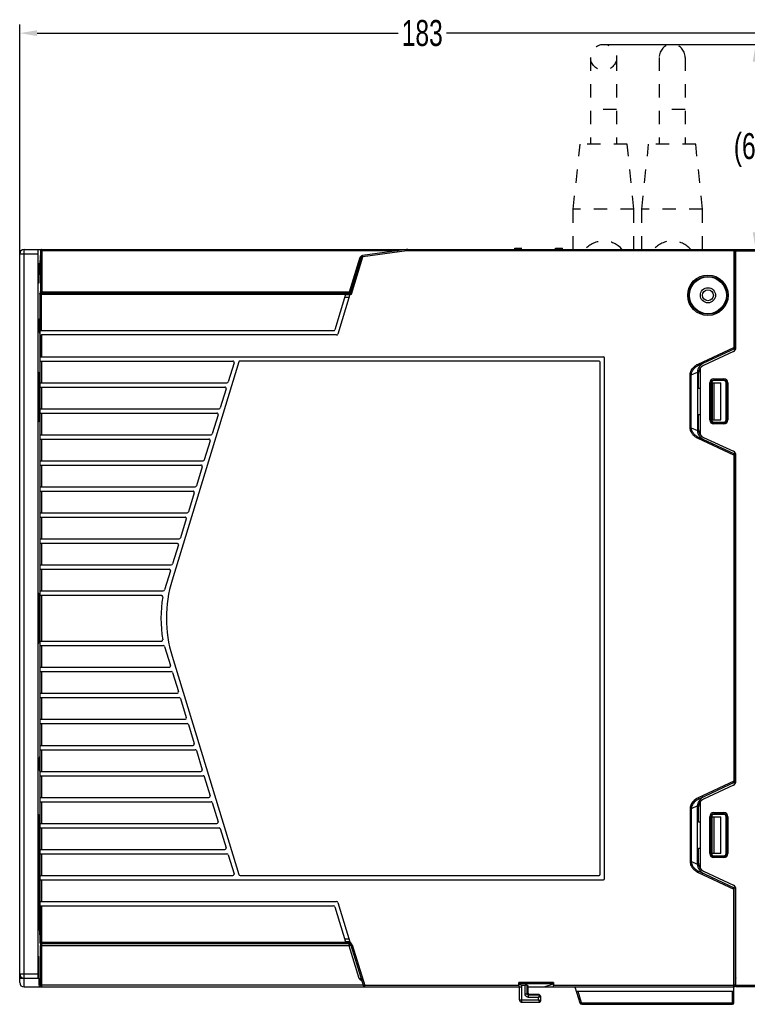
# Model space of a CAD drawing. Header units: millimetres. Extents: x -245 to 2192, y -983 to -162.
# Tile 40 of 48: x 1520 to 1687, y -555 to -328. Entities that reach past the tile are written whole.
import ezdxf

# ---------------------------------------------------------------- set-up
doc = ezdxf.new("R2010")
doc.units = ezdxf.units.MM
doc.header["$LTSCALE"] = 30.734
doc.header["$PDMODE"] = 3
doc.header["$PDSIZE"] = 2
doc.linetypes.add('DASHED', pattern=[0.2, 0.1, -0.1])
doc.layers.get('0').update_dxf_attribs({"linetype": 'CONTINUOUS'})
doc.layers.get('Defpoints').update_dxf_attribs({"linetype": 'CONTINUOUS'})
for name, color, linetype in [('00_COMPONENTS', 7, 'CONTINUOUS'), ('02___PRT_ALL_AXES', 7, 'CONTINUOUS'), ('10_ALL_CHAMFER', 7, 'CONTINUOUS'), ('20_ALL_FEATURES', 7, 'CONTINUOUS'), ('ECAD_05024005', 7, 'CONTINUOUS'), ('ECAD_05024007', 7, 'CONTINUOUS'), ('ECAD_06030094', 7, 'CONTINUOUS')]:
    doc.layers.add(name, color=color, linetype=linetype)
doc.styles.get("Standard").update_dxf_attribs({"font": 'txt', "width": 0.707})
doc.dimstyles.get("Standard").update_dxf_attribs({"dimtxt": 3.5, "dimasz": 4, "dimexe": 2, "dimexo": 0, "dimtad": 1, "dimdsep": 46, "dimtxsty": 'Standard', "dimcen": 0.09, "dimclrt": 5, "dimadec": 0, "dimazin": 0, "dimtol": 1, "dimtp": 0.01, "dimtm": 0.01, "dimtfac": 1, "dimtofl": 0, "dimtmove": 0, "dimatfit": 3, "dimfxl": 0, "dimtolj": 1, "dimarcsym": 0})

# ---------------------------------------------------------------- blocks, each defined once
blk = doc.blocks.new('*D26')
at = {"color": 0, "lineweight": -2}
for p, q in [((1519.6, -382.35), (1519.6, -329.47)), ((1702.6, -381.65), (1702.6, -329.47)), ((1523.6, -331.47), (1606.82, -331.47)), ((1698.6, -331.47), (1617.97, -331.47))]:
    blk.add_line(p, q, dxfattribs=at)
at = {"color": 0}
for points in [[(1523.6, -330.8), (1523.6, -332.14), (1519.6, -331.47)], [(1698.6, -330.8), (1698.6, -332.14), (1702.6, -331.47)]]:
    blk.add_solid(points, dxfattribs=at)
at = {"layer": 'Defpoints', "color": 0}
for p in [(1702.6, -331.47), (1519.6, -382.35), (1702.6, -381.65)]:
    blk.add_point(p, dxfattribs=at)
at = {"color": 0, "insert": (1612.39, -331.47), "char_height": 3.5, "attachment_point": 5}
blk.add_mtext('\\A1;{\\H1.7143x;183}', dxfattribs=at)
blk = doc.blocks.new('*D28')
at = {"color": 0, "lineweight": -2}
for p, q in [((1654.2, -334.05), (1691.25, -334.05)), ((1689.25, -338.05), (1689.25, -354.79)), ((1689.25, -377.35), (1689.25, -362.04)), ((1647.2, -381.35), (1691.25, -381.35))]:
    blk.add_line(p, q, dxfattribs=at)
at = {"color": 0}
for points in [[(1688.58, -338.05), (1689.92, -338.05), (1689.25, -334.05)], [(1688.58, -377.35), (1689.92, -377.35), (1689.25, -381.35)]]:
    blk.add_solid(points, dxfattribs=at)
at = {"layer": 'Defpoints', "color": 0}
for p in [(1654.2, -334.05), (1647.2, -381.35), (1689.25, -381.35)]:
    blk.add_point(p, dxfattribs=at)
at = {"color": 0, "insert": (1689.25, -358.41), "char_height": 3.5, "attachment_point": 5}
blk.add_mtext('\\A1;{\\H1.7143x;(60)}', dxfattribs=at)

msp = doc.modelspace()

# ---------------------------------------------------------------- linework, layer by layer
at = {"color": 7, "linetype": 'DASHED'}
for p, q in [((1633.75, -381.35), (1633.75, -381.05)), ((1633.75, -381.05), (1635.35, -381.05)), ((1634.15, -381.35), (1634.15, -381.05)), ((1635.3, -381.35), (1635.3, -381.05)), ((1643.1, -381.05), (1644.7, -381.05)), ((1643.14, -381.35), (1643.14, -381.05)), ((1644.05, -381.35), (1644.05, -381.05)), ((1644.55, -381.35), (1644.55, -381.05)), ((1644.7, -381.35), (1644.7, -381.05))]:
    msp.add_line(p, q, dxfattribs=at)
at = {"linetype": 'Continuous'}
for p, q in [((1684.7, -403.94), (1684.7, -381.35)), ((1684.7, -381.35), (1702.3, -381.35)), ((1684.7, -381.65), (1702.6, -381.65)), ((1684.7, -398.28), (1684.6, -398.28)), ((1684.7, -399.28), (1684.6, -399.28)), ((1684.12, -404.85), (1677.26, -408.05)), ((1676.1, -413.35), (1676.1, -409.86)), ((1676.5, -424.05), (1676.5, -408.66)), ((1678.66, -420.6), (1678.66, -412.1)), ((1678.66, -412.1), (1679.07, -412.1)), ((1678.96, -420.6), (1678.96, -412.1)), ((1679.07, -412.1), (1679.07, -420.6)), ((1679.6, -411.16), (1679.6, -411.58)), ((1679.6, -411.16), (1681.9, -411.16)), ((1679.6, -411.46), (1681.9, -411.46)), ((1681.9, -411.58), (1679.6, -411.58)), ((1681.9, -411.16), (1681.9, -411.58)), ((1682.43, -420.6), (1682.43, -412.1)), ((1682.84, -412.1), (1682.43, -412.1)), ((1682.54, -412.1), (1682.54, -420.6)), ((1682.84, -412.1), (1682.84, -420.6)), ((1676.5, -413.35), (1676.1, -413.35)), ((1676.1, -422.85), (1676.1, -419.35)), ((1676.1, -419.35), (1676.5, -419.35)), ((1678.66, -420.6), (1679.07, -420.6)), ((1679.6, -421.54), (1679.6, -421.13)), ((1679.6, -421.13), (1681.9, -421.13)), ((1681.9, -421.24), (1679.6, -421.24)), ((1681.9, -421.54), (1679.6, -421.54)), ((1681.9, -421.54), (1681.9, -421.13)), ((1682.84, -420.6), (1682.43, -420.6)), ((1677.26, -424.66), (1684.12, -427.86)), ((1684.7, -503.94), (1684.7, -428.77)), ((1684.7, -432.13), (1684.6, -432.13)), ((1684.7, -433.13), (1684.6, -433.13)), ((1684.7, -434.33), (1684.6, -434.33)), ((1684.7, -435.33), (1684.6, -435.33)), ((1684.7, -497.77), (1684.6, -497.77)), ((1684.7, -498.77), (1684.6, -498.77)), ((1684.7, -499.97), (1684.6, -499.97)), ((1684.7, -500.97), (1684.6, -500.97)), ((1684.12, -504.85), (1677.26, -508.05)), ((1676.1, -513.35), (1676.1, -509.86)), ((1676.5, -524.05), (1676.5, -508.66)), ((1678.66, -512.1), (1679.07, -512.1)), ((1678.66, -520.6), (1678.66, -512.1)), ((1678.96, -520.6), (1678.96, -512.1)), ((1679.07, -512.1), (1679.07, -520.6)), ((1679.6, -511.16), (1681.9, -511.16)), ((1679.6, -511.16), (1679.6, -511.58)), ((1679.6, -511.46), (1681.9, -511.46)), ((1681.9, -511.58), (1679.6, -511.58)), ((1681.9, -511.16), (1681.9, -511.58)), ((1682.84, -512.1), (1682.43, -512.1)), ((1682.43, -520.6), (1682.43, -512.1)), ((1682.54, -512.1), (1682.54, -520.6)), ((1682.84, -512.1), (1682.84, -520.6)), ((1676.5, -513.35), (1676.1, -513.35)), ((1676.1, -519.35), (1676.5, -519.35)), ((1676.1, -522.85), (1676.1, -519.35)), ((1678.66, -520.6), (1679.07, -520.6)), ((1679.6, -521.13), (1681.9, -521.13)), ((1679.6, -521.54), (1679.6, -521.13)), ((1681.9, -521.24), (1679.6, -521.24)), ((1681.9, -521.54), (1679.6, -521.54)), ((1681.9, -521.54), (1681.9, -521.13)), ((1682.84, -520.6), (1682.43, -520.6)), ((1677.26, -524.66), (1684.12, -527.86)), ((1684.7, -551.35), (1684.7, -528.77)), ((1684.7, -535.33), (1684.6, -535.33)), ((1684.7, -536.33), (1684.6, -536.33)), ((1691.2, -551.05), (1684.7, -551.05)), ((1691.2, -551.35), (1684.7, -551.35))]:
    msp.add_line(p, q, dxfattribs=at)
for centre, radius, start, end in [((1683.7, -403.94), 1, 295, 0), ((1678.1, -409.86), 2, 115, 180), ((1679.6, -412.1), 0.94, 90, 180), ((1679.6, -412.1), 0.64, 90, 180), ((1681.9, -412.1), 0.94, 0, 90), ((1681.9, -412.1), 0.64, 0, 90), ((1679.6, -420.6), 0.94, 180, 270), ((1679.6, -420.6), 0.64, 180, 270), ((1681.9, -420.6), 0.94, 270, 0), ((1681.9, -420.6), 0.64, 270, 0), ((1678.1, -422.85), 2, 180, 245), ((1683.7, -428.77), 1, 0, 65), ((1683.7, -503.94), 1, 295, 0), ((1678.1, -509.86), 2, 115, 180), ((1679.6, -512.1), 0.94, 90, 180), ((1679.6, -512.1), 0.64, 90, 180), ((1681.9, -512.1), 0.94, 0, 90), ((1681.9, -512.1), 0.64, 0, 90), ((1679.6, -520.6), 0.94, 180, 270), ((1679.6, -520.6), 0.64, 180, 270), ((1681.9, -520.6), 0.94, 270, 0), ((1681.9, -520.6), 0.64, 270, 0), ((1678.1, -522.85), 2, 180, 245), ((1683.7, -528.77), 1, 0, 65)]:
    msp.add_arc(centre, radius, start, end, dxfattribs=at)
for centre, major_axis, start_param, end_param in [((1679.6, -412.1), (0.527, 0), 1.569332, 3.141593), ((1681.9, -412.1), (0.524, 0), 0, 1.569332), ((1679.6, -420.6), (0.527, 0), 3.141593, 4.713854), ((1681.9, -420.6), (0.524, 0), -1.569332, 0), ((1679.6, -512.1), (0.527, 0), 1.569332, 3.141593), ((1681.9, -512.1), (0.524, 0), 0, 1.569332), ((1679.6, -520.6), (0.527, 0), 3.141593, 4.713854), ((1681.9, -520.6), (0.524, 0), -1.569332, 0)]:
    msp.add_ellipse(centre, major_axis=major_axis, ratio=0.999999, start_param=start_param, end_param=end_param, dxfattribs=at)
at = {"layer": '00_COMPONENTS', "linetype": 'Continuous'}
for p, q in [((1519.6, -550.35), (1519.6, -382.35)), ((1519.6, -382.35), (1523.8, -382.35)), ((1520.6, -551.35), (1520.6, -381.35)), ((1520.6, -381.35), (1684.2, -381.35)), ((1523.8, -382.35), (1523.8, -548.35)), ((1524.34, -384.26), (1524.36, -383.43)), ((1524.42, -381.65), (1524.41, -391.08)), ((1524.43, -381.57), (1524.42, -381.65)), ((1524.46, -381.5), (1524.43, -381.57)), ((1524.51, -381.44), (1524.46, -381.5)), ((1524.72, -381.64), (1524.71, -391.07)), ((1524.72, -381.64), (1524.72, -381.35)), ((1606.81, -381.64), (1524.72, -381.64)), ((1595.62, -391.07), (1598.05, -383.13)), ((1595.84, -391.35), (1598.41, -382.97)), ((1596.07, -391.65), (1598.69, -383.06)), ((1598.69, -383.06), (1598.41, -382.97)), ((1598.47, -382.8), (1598.56, -382.77)), ((1598.59, -382.77), (1598.56, -382.77)), ((1608.77, -381.37), (1598.65, -382.76)), ((1598.69, -383.06), (1598.65, -382.76)), ((1608.81, -381.67), (1598.69, -383.06)), ((1608.81, -381.67), (1608.77, -381.37)), ((1609.04, -381.65), (1609.04, -381.35)), ((1684.2, -381.65), (1609.04, -381.65)), ((1684.2, -381.35), (1684.2, -404.25)), ((1684.2, -381.75), (1684.6, -381.75)), ((1684.2, -382.05), (1684.6, -382.05)), ((1684.29, -381.44), (1684.21, -381.42)), ((1684.52, -381.62), (1684.45, -381.55)), ((1684.6, -404.37), (1684.6, -381.75)), ((1684.7, -382.75), (1684.6, -382.75)), ((1684.7, -383.25), (1684.6, -383.25)), ((1684.7, -383.45), (1684.6, -383.45)), ((1524.33, -385.65), (1524.33, -384.96)), ((1524.42, -384.96), (1524.33, -384.96)), ((1524.42, -385.65), (1524.33, -385.65)), ((1684.7, -383.95), (1684.6, -383.95)), ((1524.36, -387.18), (1524.34, -386.35)), ((1524.22, -391.65), (1524.22, -410.35)), ((1524.22, -391.65), (1596.07, -391.65)), ((1524.29, -399.75), (1524.29, -391.65)), ((1524.38, -391.04), (1524.37, -391.17)), ((1524.37, -391.17), (1524.37, -391.31)), ((1524.37, -391.31), (1524.37, -391.4)), ((1524.38, -391.04), (1524.38, -391.04)), ((1524.38, -391.08), (1524.38, -391.04)), ((1524.38, -391.12), (1524.38, -391.08)), ((1524.52, -391.35), (1595.84, -391.35)), ((1524.59, -400.05), (1524.59, -391.35)), ((1524.71, -391.11), (1524.71, -391.07)), ((1524.71, -391.07), (1595.62, -391.07)), ((1594.72, -391.75), (1592.25, -399.84)), ((1595.72, -391.75), (1592.94, -400.84)), ((1594.54, -392.35), (1595.54, -392.35)), ((1594.72, -391.75), (1595.72, -391.75)), ((1595.62, -391.35), (1595.62, -391.07)), ((1595.7, -391.09), (1595.62, -391.07)), ((1595.76, -391.11), (1595.7, -391.09)), ((1684.6, -396.45), (1684.7, -396.45)), ((1524.1, -399.59), (1524.1, -398.02)), ((1524.1, -398.02), (1524.22, -398.02)), ((1524.12, -397.53), (1524.22, -397.32)), ((1524.12, -397.53), (1524.22, -397.53)), ((1524.29, -401.35), (1524.29, -399.75)), ((1524.29, -401.35), (1524.29, -406.05)), ((1524.59, -400.05), (1591.96, -400.05)), ((1524.59, -401.05), (1524.59, -406.05)), ((1592.66, -401.05), (1524.59, -401.05)), ((1675.98, -407.75), (1684.2, -403.92)), ((1524.29, -407.05), (1524.29, -406.05)), ((1524.29, -406.05), (1654.14, -406.05)), ((1676.11, -408.02), (1684.43, -404.15)), ((1524.29, -532.65), (1524.29, -407.05)), ((1524.29, -407.05), (1568.73, -407.05)), ((1524.59, -407.05), (1524.59, -412.05)), ((1570.11, -407.26), (1554.73, -457.58)), ((1569.01, -407.44), (1567.67, -411.84)), ((1653.14, -407.05), (1570.4, -407.05)), ((1653.44, -525.35), (1653.44, -407.35)), ((1654.44, -526.35), (1654.44, -406.35)), ((1675.98, -407.75), (1676.11, -408.02)), ((1523.91, -420.6), (1523.91, -410.1)), ((1523.91, -410.1), (1524, -410.11)), ((1524.23, -410.35), (1523.91, -410.35)), ((1523.93, -409.6), (1523.99, -409.61)), ((1524, -410.11), (1524, -410.35)), ((1524.23, -420.35), (1524.23, -410.35)), ((1674.15, -422.42), (1674.15, -410.27)), ((1674.15, -410.27), (1674.39, -410.27)), ((1674.39, -410.27), (1675.84, -409.59)), ((1674.39, -422.42), (1674.39, -410.27)), ((1675.84, -409.59), (1675.84, -423.1)), ((1524.29, -412.05), (1567.38, -412.05)), ((1524.29, -413.05), (1566.89, -413.05)), ((1524.59, -413.05), (1524.59, -418.05)), ((1679.2, -412.11), (1679.2, -420.61)), ((1679.2, -412.11), (1681.2, -412.11)), ((1679.7, -420.61), (1679.7, -412.11)), ((1681.2, -420.61), (1681.2, -412.11)), ((1567.18, -413.44), (1565.83, -417.84)), ((1524.29, -418.05), (1565.55, -418.05)), ((1524.29, -419.05), (1565.06, -419.05)), ((1524.59, -419.05), (1524.59, -424.05)), ((1565.34, -419.44), (1564, -423.84)), ((1524.23, -420.35), (1523.91, -420.35)), ((1523.91, -420.6), (1524, -420.6)), ((1523.99, -421.1), (1523.93, -421.1)), ((1524, -420.35), (1524, -420.6)), ((1524.22, -420.35), (1524.22, -461.35)), ((1679.2, -420.61), (1681.2, -420.61)), ((1524.29, -424.05), (1563.71, -424.05)), ((1674.15, -422.42), (1674.39, -422.42)), ((1674.39, -422.42), (1675.84, -423.1)), ((1524.29, -425.05), (1563.22, -425.05)), ((1524.59, -425.05), (1524.59, -430.05)), ((1563.51, -425.44), (1562.16, -429.84)), ((1675.98, -424.94), (1676.11, -424.67)), ((1684.2, -428.77), (1675.98, -424.94)), ((1684.43, -428.55), (1676.11, -424.67)), ((1684.2, -428.44), (1684.2, -504.07)), ((1684.6, -504.37), (1684.6, -428.34)), ((1524.29, -430.05), (1561.88, -430.05)), ((1524.29, -431.05), (1561.39, -431.05)), ((1524.59, -431.05), (1524.59, -436.05)), ((1561.67, -431.44), (1560.33, -435.84)), ((1524.29, -436.05), (1560.04, -436.05)), ((1524.29, -437.05), (1559.55, -437.05)), ((1524.59, -437.05), (1524.59, -442.05)), ((1559.84, -437.44), (1558.5, -441.84)), ((1684.6, -437.35), (1684.7, -437.35)), ((1524.29, -442.05), (1558.21, -442.05)), ((1524.29, -443.05), (1557.72, -443.05)), ((1524.59, -443.05), (1524.59, -448.05)), ((1558.01, -443.44), (1556.66, -447.84)), ((1524.29, -448.05), (1556.37, -448.05)), ((1524.29, -449.05), (1555.88, -449.05)), ((1524.59, -449.05), (1524.59, -454.05)), ((1556.17, -449.44), (1554.83, -453.84)), ((1524.29, -454.05), (1554.54, -454.05)), ((1524.29, -455.05), (1554.05, -455.05)), ((1524.59, -455.05), (1524.59, -460.05)), ((1554.34, -455.44), (1552.99, -459.84)), ((1523.99, -460.61), (1523.93, -460.6)), ((1524.29, -460.05), (1552.71, -460.05)), ((1523.91, -461.1), (1523.91, -471.6)), ((1524, -461.11), (1523.91, -461.1)), ((1524.23, -461.35), (1523.91, -461.35)), ((1524, -461.35), (1524, -461.11)), ((1524.23, -461.35), (1524.23, -471.35)), ((1524.29, -461.05), (1552.26, -461.05)), ((1524.59, -461.05), (1524.59, -471.65)), ((1524.23, -471.35), (1523.91, -471.35)), ((1524, -471.6), (1523.91, -471.6)), ((1523.93, -472.1), (1523.99, -472.1)), ((1524, -471.6), (1524, -471.35)), ((1524.22, -471.35), (1524.22, -512.35)), ((1524.29, -471.65), (1552.26, -471.65)), ((1524.29, -472.65), (1552.71, -472.65)), ((1524.59, -472.65), (1524.59, -477.65)), ((1552.99, -472.86), (1554.34, -477.26)), ((1554.73, -475.12), (1570.11, -525.44)), ((1524.29, -477.65), (1554.05, -477.65)), ((1524.29, -478.65), (1554.54, -478.65)), ((1524.59, -478.65), (1524.59, -483.65)), ((1554.83, -478.86), (1556.17, -483.26)), ((1524.29, -483.65), (1555.88, -483.65)), ((1524.29, -484.65), (1556.37, -484.65)), ((1524.59, -484.65), (1524.59, -489.65)), ((1556.66, -484.86), (1558.01, -489.26)), ((1524.29, -489.65), (1557.72, -489.65)), ((1524.29, -490.65), (1558.21, -490.65)), ((1524.59, -490.65), (1524.59, -495.65)), ((1558.5, -490.86), (1559.84, -495.26)), ((1524.29, -495.65), (1559.55, -495.65)), ((1524.29, -496.65), (1560.04, -496.65)), ((1524.59, -496.65), (1524.59, -501.65)), ((1560.33, -496.86), (1561.67, -501.26)), ((1684.6, -496.35), (1684.7, -496.35)), ((1524.1, -500.88), (1524.1, -499.32)), ((1524.1, -500.88), (1524.22, -500.88)), ((1524.12, -501.38), (1524.22, -501.58)), ((1524.12, -501.38), (1524.22, -501.38)), ((1524.29, -501.65), (1561.39, -501.65)), ((1524.29, -502.65), (1561.88, -502.65)), ((1524.59, -502.65), (1524.59, -507.65)), ((1562.16, -502.86), (1563.51, -507.26)), ((1684.2, -503.93), (1675.98, -507.77)), ((1684.43, -504.16), (1676.11, -508.04)), ((1524.29, -507.65), (1563.22, -507.65)), ((1676.11, -508.04), (1675.98, -507.77)), ((1524.29, -508.65), (1563.71, -508.65)), ((1524.59, -508.65), (1524.59, -513.65)), ((1564, -508.86), (1565.34, -513.26)), ((1674.39, -510.28), (1674.15, -510.28)), ((1674.15, -510.28), (1674.15, -522.44)), ((1675.84, -509.61), (1674.39, -510.28)), ((1674.39, -510.28), (1674.39, -522.44)), ((1675.84, -523.11), (1675.84, -509.61)), ((1523.91, -522.6), (1523.91, -512.1)), ((1523.91, -512.1), (1524, -512.11)), ((1524.23, -512.35), (1523.91, -512.35)), ((1523.93, -511.6), (1523.99, -511.61)), ((1524, -512.11), (1524, -512.35)), ((1524.23, -522.35), (1524.23, -512.35)), ((1679.2, -512.1), (1681.2, -512.1)), ((1679.2, -520.6), (1679.2, -512.1)), ((1679.7, -520.6), (1679.7, -512.1)), ((1681.2, -520.6), (1681.2, -512.1)), ((1524.29, -513.65), (1565.06, -513.65)), ((1524.29, -514.65), (1565.55, -514.65)), ((1524.59, -514.65), (1524.59, -519.65)), ((1565.83, -514.86), (1567.18, -519.26)), ((1524.29, -519.65), (1566.89, -519.65)), ((1524.29, -520.65), (1567.38, -520.65)), ((1524.59, -520.65), (1524.59, -525.65)), ((1567.67, -520.86), (1569.01, -525.26)), ((1681.2, -520.6), (1679.2, -520.6)), ((1524.23, -522.35), (1523.91, -522.35)), ((1523.91, -522.6), (1524, -522.6)), ((1523.99, -523.1), (1523.93, -523.1)), ((1524, -522.35), (1524, -522.6)), ((1524.12, -522.35), (1524.12, -537.31)), ((1524.22, -522.35), (1524.22, -541.05)), ((1674.39, -522.44), (1674.15, -522.44)), ((1675.84, -523.11), (1674.39, -522.44)), ((1524.29, -525.65), (1568.73, -525.65)), ((1570.4, -525.65), (1653.14, -525.65)), ((1676.11, -524.68), (1675.98, -524.95)), ((1675.98, -524.95), (1684.2, -528.78)), ((1676.11, -524.68), (1684.43, -528.56)), ((1524.29, -526.65), (1654.14, -526.65)), ((1524.59, -526.65), (1524.59, -531.65)), ((1684.2, -555.05), (1684.2, -528.45)), ((1684.6, -550.95), (1684.6, -528.34)), ((1524.29, -531.65), (1592.66, -531.65)), ((1524.29, -532.65), (1524.29, -541.05)), ((1524.29, -532.65), (1591.96, -532.65)), ((1524.59, -532.65), (1524.59, -541.35)), ((1592.25, -532.86), (1594.72, -540.95)), ((1592.94, -531.86), (1595.72, -540.95)), ((1524.12, -537.31), (1524.22, -537.31)), ((1684.6, -537.25), (1684.7, -537.25)), ((1524.15, -538.31), (1524.16, -538.33)), ((1524.16, -538.33), (1524.16, -538.32)), ((1524.16, -538.33), (1524.22, -540.4)), ((1524.2, -538.13), (1524.22, -538.09)), ((1524.22, -541.05), (1595.47, -541.05)), ((1524.42, -550.86), (1524.41, -541.82)), ((1524.52, -541.35), (1595.47, -541.35)), ((1524.72, -550.87), (1524.71, -541.83)), ((1524.71, -541.83), (1595.47, -541.83)), ((1595.54, -540.35), (1594.54, -540.35)), ((1595.72, -540.95), (1594.72, -540.95)), ((1595.47, -541.05), (1595.47, -541.83)), ((1595.47, -541.83), (1597.77, -549.34)), ((1596.24, -541.62), (1595.95, -541.71)), ((1595.95, -541.71), (1598.84, -551.14)), ((1596.24, -541.62), (1599.12, -551.05)), ((1523.88, -548.35), (1523.88, -546.85)), ((1523.88, -546.85), (1524.03, -546.85)), ((1524.03, -549.35), (1524.03, -546.85)), ((1519.6, -548.35), (1523.8, -548.35)), ((1684.7, -548.75), (1684.6, -548.75)), ((1684.7, -549.25), (1684.6, -549.25)), ((1519.6, -549.35), (1524.03, -549.35)), ((1520.6, -551.35), (1635.3, -551.35)), ((1524.72, -550.87), (1598.76, -550.87)), ((1524.72, -551.07), (1524.72, -551)), ((1524.72, -551.13), (1524.72, -551.07)), ((1524.72, -551.18), (1524.72, -551.13)), ((1524.73, -551.24), (1524.72, -551.18)), ((1597.77, -549.34), (1597.91, -549.49)), ((1597.94, -549.42), (1597.88, -549.39)), ((1598.01, -549.45), (1597.94, -549.42)), ((1598.08, -549.48), (1598.01, -549.45)), ((1598.33, -549.84), (1598.48, -549.9)), ((1599.12, -551.05), (1598.84, -551.14)), ((1634.65, -551.05), (1599.12, -551.05)), ((1599.12, -551.35), (1599.12, -551.05)), ((1642.65, -550.36), (1634.65, -550.36)), ((1634.65, -551.05), (1634.65, -550.36)), ((1642.62, -550.66), (1634.68, -550.66)), ((1634.68, -550.66), (1635.3, -550.94)), ((1634.81, -554.35), (1634.81, -551.35)), ((1635.3, -550.94), (1636.11, -550.94)), ((1635.3, -550.94), (1635.3, -551.35)), ((1635.31, -554.85), (1635.31, -551.35)), ((1636.11, -552.95), (1636.11, -550.94)), ((1636.61, -550.96), (1636.8, -551.35)), ((1636.61, -552.95), (1636.61, -550.96)), ((1636.8, -551.35), (1684.2, -551.35)), ((1636.8, -552.75), (1636.8, -551.35)), ((1640.5, -551.35), (1642.62, -550.66)), ((1642.65, -550.36), (1642.65, -551.05)), ((1684.2, -551.05), (1642.65, -551.05)), ((1647.6, -551.35), (1648.72, -555)), ((1684.2, -550.85), (1684.6, -550.85)), ((1684.2, -550.95), (1684.6, -550.95)), ((1636.11, -552.95), (1636.61, -552.95)), ((1636.8, -552.75), (1636.61, -552.95)), ((1637.1, -553.05), (1636.91, -553.25)), ((1639.39, -553.25), (1636.91, -553.25)), ((1636.91, -553.75), (1636.91, -553.25)), ((1639.19, -553.75), (1636.91, -553.75)), ((1637.1, -553.05), (1639.2, -553.05)), ((1639.19, -554.35), (1639.19, -553.75)), ((1639.25, -553.06), (1639.2, -553.05)), ((1639.2, -553.05), (1639.39, -553.25)), ((1639.39, -553.25), (1639.24, -553.63)), ((1639.41, -553.14), (1639.38, -553.11)), ((1639.61, -553.34), (1639.41, -553.14)), ((1639.41, -553.66), (1639.69, -553.55)), ((1639.69, -554.55), (1639.69, -553.55)), ((1647.91, -552.35), (1684.2, -552.35)), ((1648.22, -552.35), (1649, -554.91)), ((1683.9, -555.35), (1683.9, -552.35)), ((1634.81, -554.35), (1639.19, -554.35)), ((1635.31, -554.85), (1639.39, -554.85)), ((1639.69, -554.55), (1639.19, -554.35)), ((1639.19, -554.35), (1639.39, -554.85)), ((1649, -554.91), (1648.72, -555)), ((1649.2, -555.05), (1684.2, -555.05)), ((1649.2, -555.05), (1649.2, -555.35)), ((1649.2, -555.35), (1683.9, -555.35))]:
    msp.add_line(p, q, dxfattribs=at)
for points in [[(1524.36, -383.43), (1524.37, -383.37), (1524.37, -383.31), (1524.37, -383.25), (1524.37, -383.2), (1524.38, -383.15), (1524.38, -383.11), (1524.38, -383.06), (1524.39, -383.02), (1524.39, -382.98), (1524.39, -382.94), (1524.4, -382.91), (1524.4, -382.87), (1524.4, -382.84), (1524.41, -382.81), (1524.41, -382.78), (1524.42, -382.75), (1524.42, -382.72)], [(1524.42, -383.58), (1524.38, -383.52), (1524.36, -383.43)], [(1524.42, -381.65), (1524.43, -381.65), (1524.46, -381.65), (1524.51, -381.64), (1524.57, -381.64), (1524.65, -381.64), (1524.72, -381.64)], [(1524.49, -381.35), (1524.49, -381.4), (1524.49, -381.47)], [(1524.72, -381.35), (1524.65, -381.36), (1524.58, -381.39), (1524.51, -381.44)], [(1598.05, -383.13), (1598.13, -383.04), (1598.21, -382.97), (1598.29, -382.89), (1598.38, -382.84), (1598.47, -382.8)], [(1598.16, -383.08), (1598.08, -383.12), (1598.05, -383.13)], [(1598.32, -383), (1598.3, -383.02), (1598.27, -383.03), (1598.23, -383.05), (1598.2, -383.06), (1598.16, -383.08)], [(1598.4, -382.97), (1598.39, -382.97), (1598.38, -382.98), (1598.36, -382.99), (1598.34, -382.99), (1598.32, -383)], [(1684.2, -381.37), (1684.23, -381.37), (1684.35, -381.42), (1684.46, -381.5)], [(1684.45, -381.55), (1684.37, -381.49), (1684.29, -381.44)], [(1684.46, -381.5), (1684.54, -381.6), (1684.58, -381.72)], [(1684.58, -381.75), (1684.56, -381.71), (1684.52, -381.62)], [(1524.33, -384.96), (1524.33, -384.84), (1524.33, -384.72), (1524.33, -384.6), (1524.33, -384.48), (1524.34, -384.37), (1524.34, -384.26)], [(1524.34, -386.35), (1524.34, -386.25), (1524.34, -386.15), (1524.33, -386.04), (1524.33, -385.92), (1524.33, -385.79), (1524.33, -385.65)], [(1524.42, -384.44), (1524.41, -384.43), (1524.36, -384.35), (1524.34, -384.26)], [(1524.42, -386.17), (1524.41, -386.17), (1524.36, -386.26), (1524.34, -386.35)], [(1524.42, -387.03), (1524.38, -387.09), (1524.36, -387.18)], [(1524.22, -391.65), (1524.23, -391.57), (1524.26, -391.5), (1524.31, -391.44), (1524.37, -391.39), (1524.45, -391.36), (1524.52, -391.35)], [(1524.29, -391.65), (1524.3, -391.57), (1524.33, -391.5), (1524.38, -391.44), (1524.44, -391.39), (1524.51, -391.36), (1524.59, -391.35)], [(1524.41, -391.22), (1524.41, -391.21), (1524.39, -391.17), (1524.38, -391.12)], [(1524.71, -391.07), (1524.63, -391.07), (1524.56, -391.07), (1524.5, -391.07), (1524.45, -391.07), (1524.42, -391.07), (1524.41, -391.08)], [(1524.41, -391.08), (1524.41, -391.12), (1524.41, -391.18), (1524.41, -391.24), (1524.41, -391.29), (1524.41, -391.34), (1524.41, -391.38)], [(1524.69, -391.35), (1524.69, -391.35), (1524.7, -391.34), (1524.7, -391.33), (1524.7, -391.32), (1524.7, -391.31), (1524.7, -391.29), (1524.71, -391.27), (1524.71, -391.26), (1524.71, -391.24), (1524.71, -391.22), (1524.71, -391.2), (1524.71, -391.19), (1524.71, -391.17), (1524.71, -391.15), (1524.71, -391.13), (1524.71, -391.11)], [(1595.91, -391.14), (1595.9, -391.14), (1595.87, -391.13), (1595.82, -391.12), (1595.76, -391.11)], [(1595.84, -391.35), (1595.85, -391.36), (1595.86, -391.37), (1595.88, -391.4), (1595.91, -391.44), (1595.94, -391.48), (1595.98, -391.53)], [(1595.98, -391.53), (1596.02, -391.59), (1596.07, -391.65)], [(1524.22, -399.52), (1524.18, -399.54), (1524.1, -399.59)], [(1524.12, -400.44), (1524.11, -400.31), (1524.11, -400.17), (1524.11, -400.03), (1524.1, -399.88), (1524.1, -399.73), (1524.1, -399.59)], [(1524.22, -400.13), (1524.21, -400.14), (1524.18, -400.19), (1524.16, -400.24), (1524.14, -400.29), (1524.13, -400.34), (1524.12, -400.39), (1524.12, -400.44)], [(1524.12, -400.44), (1524.13, -400.49), (1524.15, -400.53), (1524.17, -400.58), (1524.2, -400.63), (1524.22, -400.68), (1524.22, -400.69)], [(1524.29, -399.75), (1524.3, -399.82), (1524.32, -399.88), (1524.36, -399.94), (1524.42, -400), (1524.5, -400.03), (1524.59, -400.05)], [(1524.29, -401.36), (1524.3, -401.29), (1524.32, -401.22), (1524.36, -401.16), (1524.42, -401.11), (1524.5, -401.07), (1524.59, -401.05)], [(1674.15, -410.27), (1674.15, -410.08), (1674.18, -409.88), (1674.23, -409.67), (1674.31, -409.45), (1674.4, -409.23), (1674.52, -409.02), (1674.66, -408.81), (1674.81, -408.63), (1674.96, -408.46), (1675.12, -408.32), (1675.27, -408.19), (1675.42, -408.08), (1675.57, -407.98), (1675.71, -407.89), (1675.85, -407.82), (1675.98, -407.75)], [(1674.39, -410.27), (1674.4, -410.1), (1674.43, -409.93), (1674.48, -409.74), (1674.55, -409.55), (1674.65, -409.35), (1674.76, -409.16), (1674.89, -408.98), (1675.03, -408.82), (1675.17, -408.67), (1675.31, -408.54), (1675.45, -408.42), (1675.59, -408.32), (1675.73, -408.23), (1675.86, -408.15), (1675.99, -408.08), (1676.11, -408.02)], [(1675.98, -424.94), (1675.77, -424.83), (1675.58, -424.72), (1675.41, -424.61), (1675.25, -424.49), (1675.11, -424.37), (1674.98, -424.24), (1674.86, -424.12), (1674.76, -424), (1674.67, -423.88), (1674.58, -423.76), (1674.51, -423.65), (1674.44, -423.53), (1674.39, -423.42), (1674.34, -423.32), (1674.3, -423.21), (1674.26, -423.11), (1674.23, -423.01), (1674.21, -422.92), (1674.19, -422.83), (1674.17, -422.74), (1674.16, -422.66), (1674.15, -422.58), (1674.15, -422.5), (1674.15, -422.42)], [(1676.11, -424.67), (1675.92, -424.57), (1675.74, -424.47), (1675.58, -424.36), (1675.44, -424.26), (1675.3, -424.15), (1675.18, -424.04), (1675.08, -423.93), (1674.98, -423.82), (1674.89, -423.71), (1674.81, -423.61), (1674.74, -423.5), (1674.68, -423.4), (1674.63, -423.31), (1674.58, -423.21), (1674.54, -423.12), (1674.51, -423.03), (1674.48, -422.94), (1674.46, -422.86), (1674.44, -422.78), (1674.42, -422.7), (1674.41, -422.63), (1674.4, -422.56), (1674.39, -422.49), (1674.39, -422.42)], [(1524.12, -498.46), (1524.11, -498.56), (1524.11, -498.67), (1524.11, -498.77), (1524.11, -498.88), (1524.1, -498.99), (1524.1, -499.1), (1524.1, -499.21), (1524.1, -499.32)], [(1524.1, -499.32), (1524.11, -499.32), (1524.12, -499.33), (1524.13, -499.34), (1524.14, -499.34), (1524.15, -499.35), (1524.16, -499.35)], [(1524.22, -498.21), (1524.22, -498.22), (1524.2, -498.26), (1524.19, -498.3), (1524.17, -498.34), (1524.15, -498.38), (1524.13, -498.42), (1524.12, -498.46)], [(1524.22, -498.77), (1524.21, -498.76), (1524.19, -498.73), (1524.18, -498.7), (1524.16, -498.67), (1524.15, -498.64), (1524.14, -498.6), (1524.13, -498.57), (1524.12, -498.53), (1524.12, -498.5), (1524.12, -498.46)], [(1524.16, -499.35), (1524.22, -499.38), (1524.22, -499.38)], [(1675.98, -507.77), (1675.65, -507.94), (1675.36, -508.13), (1675.1, -508.34), (1674.88, -508.56), (1674.69, -508.79), (1674.53, -509.02), (1674.4, -509.24), (1674.31, -509.47), (1674.23, -509.68), (1674.18, -509.89), (1674.15, -510.09), (1674.15, -510.28)], [(1676.11, -508.04), (1675.81, -508.2), (1675.54, -508.37), (1675.3, -508.56), (1675.09, -508.76), (1674.91, -508.96), (1674.77, -509.16), (1674.65, -509.37), (1674.55, -509.56), (1674.48, -509.75), (1674.43, -509.94), (1674.4, -510.11), (1674.39, -510.28)], [(1674.15, -522.44), (1674.16, -522.67), (1674.2, -522.9), (1674.26, -523.13), (1674.34, -523.35), (1674.44, -523.54), (1674.54, -523.71), (1674.65, -523.87), (1674.75, -524.01), (1674.86, -524.14), (1674.97, -524.25), (1675.09, -524.36), (1675.19, -524.45), (1675.3, -524.54), (1675.41, -524.62), (1675.51, -524.69), (1675.61, -524.75), (1675.71, -524.81), (1675.8, -524.86), (1675.89, -524.91), (1675.98, -524.95)], [(1674.39, -522.44), (1674.41, -522.64), (1674.45, -522.85), (1674.51, -523.05), (1674.59, -523.24), (1674.68, -523.41), (1674.77, -523.56), (1674.87, -523.7), (1674.97, -523.83), (1675.08, -523.94), (1675.18, -524.05), (1675.28, -524.14), (1675.38, -524.23), (1675.48, -524.3), (1675.58, -524.37), (1675.67, -524.44), (1675.77, -524.5), (1675.86, -524.55), (1675.94, -524.6), (1676.03, -524.64), (1676.11, -524.68)], [(1524.12, -537.31), (1524.12, -537.42), (1524.12, -537.52), (1524.12, -537.62), (1524.12, -537.7), (1524.12, -537.78), (1524.12, -537.85)], [(1524.12, -537.85), (1524.12, -537.92), (1524.12, -537.98), (1524.13, -538.03), (1524.13, -538.07), (1524.13, -538.11), (1524.13, -538.15), (1524.13, -538.18), (1524.13, -538.21), (1524.14, -538.24), (1524.14, -538.26), (1524.14, -538.28), (1524.14, -538.3), (1524.14, -538.31), (1524.15, -538.31)], [(1524.15, -538.31), (1524.16, -538.18), (1524.21, -538.06), (1524.22, -538.05)], [(1524.16, -538.32), (1524.17, -538.23), (1524.2, -538.13)], [(1524.16, -538.33), (1524.17, -538.26), (1524.2, -538.19), (1524.22, -538.17)], [(1524.22, -541.05), (1524.23, -541.13), (1524.26, -541.2), (1524.31, -541.26), (1524.37, -541.31), (1524.45, -541.34), (1524.52, -541.35)], [(1524.29, -541.05), (1524.3, -541.13), (1524.33, -541.2), (1524.38, -541.26), (1524.44, -541.31), (1524.51, -541.34), (1524.59, -541.35)], [(1524.41, -541.32), (1524.41, -541.38), (1524.41, -541.42), (1524.41, -541.47), (1524.41, -541.52), (1524.41, -541.58)], [(1524.41, -541.58), (1524.41, -541.63), (1524.41, -541.7), (1524.41, -541.76), (1524.41, -541.82)], [(1524.41, -541.82), (1524.42, -541.82), (1524.45, -541.82), (1524.5, -541.83), (1524.56, -541.83), (1524.63, -541.83), (1524.71, -541.83)], [(1524.71, -541.83), (1524.71, -541.8), (1524.71, -541.77), (1524.71, -541.74), (1524.71, -541.7), (1524.71, -541.67), (1524.71, -541.63), (1524.71, -541.6), (1524.71, -541.56), (1524.71, -541.53), (1524.7, -541.49), (1524.7, -541.46), (1524.7, -541.43), (1524.7, -541.41), (1524.7, -541.39), (1524.69, -541.37), (1524.69, -541.36), (1524.69, -541.35), (1524.69, -541.35)], [(1595.47, -541.83), (1595.57, -541.8), (1595.66, -541.78), (1595.74, -541.75), (1595.81, -541.73), (1595.87, -541.72), (1595.91, -541.71), (1595.94, -541.7), (1595.95, -541.71)], [(1684.71, -549.25), (1684.67, -549.3), (1684.62, -549.42)], [(1524.42, -550.86), (1524.42, -550.87), (1524.42, -550.92), (1524.42, -550.96), (1524.43, -551), (1524.43, -551.03), (1524.43, -551.05), (1524.43, -551.07), (1524.43, -551.1), (1524.44, -551.13), (1524.45, -551.16), (1524.47, -551.2), (1524.49, -551.23), (1524.51, -551.26), (1524.54, -551.29), (1524.58, -551.31), (1524.62, -551.33), (1524.66, -551.34), (1524.71, -551.35), (1524.73, -551.35)], [(1524.42, -550.86), (1524.43, -550.86), (1524.46, -550.87), (1524.51, -550.87), (1524.57, -550.87), (1524.64, -550.87), (1524.72, -550.87)], [(1524.72, -551), (1524.72, -550.92), (1524.72, -550.87)], [(1524.73, -551.35), (1524.73, -551.35), (1524.73, -551.34), (1524.73, -551.33), (1524.73, -551.31), (1524.73, -551.29), (1524.73, -551.26), (1524.73, -551.24)], [(1597.88, -549.39), (1597.81, -549.36), (1597.77, -549.34)], [(1597.91, -549.49), (1598.04, -549.62), (1598.18, -549.74), (1598.33, -549.84)], [(1598.37, -549.61), (1598.37, -549.61), (1598.36, -549.61), (1598.36, -549.61), (1598.35, -549.61), (1598.33, -549.6), (1598.32, -549.59), (1598.3, -549.59), (1598.28, -549.58), (1598.25, -549.57), (1598.23, -549.55), (1598.2, -549.54), (1598.17, -549.53), (1598.14, -549.51), (1598.11, -549.5), (1598.08, -549.48)], [(1684.2, -551.29), (1684.29, -551.26), (1684.38, -551.22), (1684.46, -551.15)], [(1684.2, -551.34), (1684.23, -551.33), (1684.35, -551.28), (1684.46, -551.21)], [(1684.46, -551.21), (1684.54, -551.1), (1684.58, -550.98), (1684.59, -550.95)], [(1684.46, -551.15), (1684.52, -551.08), (1684.56, -550.99), (1684.58, -550.95)], [(1636.91, -553.75), (1636.86, -553.75), (1636.8, -553.74), (1636.75, -553.73), (1636.7, -553.72), (1636.65, -553.7), (1636.59, -553.68), (1636.54, -553.66), (1636.48, -553.63), (1636.43, -553.59), (1636.37, -553.54), (1636.32, -553.49), (1636.27, -553.43), (1636.22, -553.36), (1636.18, -553.29), (1636.15, -553.22), (1636.13, -553.13), (1636.11, -553.04), (1636.11, -552.95)], [(1636.91, -553.25), (1636.89, -553.25), (1636.87, -553.25), (1636.85, -553.24), (1636.83, -553.24), (1636.81, -553.23), (1636.79, -553.22), (1636.77, -553.21), (1636.75, -553.2), (1636.73, -553.19), (1636.7, -553.17), (1636.69, -553.15), (1636.67, -553.13), (1636.65, -553.1), (1636.64, -553.08), (1636.62, -553.05), (1636.61, -553.02), (1636.61, -552.98), (1636.61, -552.95)], [(1639.24, -553.63), (1639.22, -553.69), (1639.19, -553.75)], [(1639.19, -553.75), (1639.25, -553.72), (1639.31, -553.7), (1639.41, -553.66)], [(1639.38, -553.11), (1639.33, -553.09), (1639.29, -553.07), (1639.25, -553.06)], [(1639.61, -553.34), (1639.54, -553.29), (1639.47, -553.26), (1639.39, -553.25)], [(1639.69, -553.55), (1639.68, -553.47), (1639.65, -553.4), (1639.61, -553.34)], [(1634.81, -554.35), (1634.82, -554.45), (1634.85, -554.54), (1634.9, -554.63), (1634.96, -554.71), (1635.03, -554.77), (1635.12, -554.81), (1635.21, -554.84), (1635.31, -554.85)], [(1639.39, -554.85), (1639.47, -554.84), (1639.54, -554.81), (1639.61, -554.76), (1639.65, -554.7), (1639.68, -554.63), (1639.69, -554.55)]]:
    msp.add_lwpolyline(points, dxfattribs=at)
for radius in [4.67, 4.37, 4.25, 1.25]:
    msp.add_circle((1678.25, -391.9), radius, dxfattribs=at)
for centre, radius, start, end in [((1520.6, -382.35), 1, 90, 180), ((1598.69, -383.06), 0.3, 97.8245, 163), ((1609.04, -383.35), 2, 90, 97.8245), ((1609.04, -383.35), 1.7, 90, 97.8245), ((1591.96, -399.75), 0.3, 270, 343), ((1592.66, -400.75), 0.3, 270, 343), ((1684.3, -403.88), 0.3, 294.9815, 0), ((1654.14, -406.35), 0.3, 0, 90), ((1568.73, -407.35), 0.3, 343, 90), ((1570.4, -407.35), 0.3, 90, 163), ((1653.14, -407.35), 0.3, 0, 90), ((1566.89, -413.35), 0.3, 343, 90), ((1567.38, -411.75), 0.3, 270, 343), ((1565.06, -419.35), 0.3, 343, 90), ((1565.55, -417.75), 0.3, 270, 343), ((1563.71, -423.75), 0.3, 270, 343), ((1563.22, -425.35), 0.3, 343, 90), ((1684.3, -428.82), 0.3, 0, 65), ((1561.39, -431.35), 0.3, 343, 90), ((1561.88, -429.75), 0.3, 270, 343), ((1559.55, -437.35), 0.3, 343, 90), ((1560.04, -435.75), 0.3, 270, 343), ((1558.21, -441.75), 0.3, 270, 343), ((1557.72, -443.35), 0.3, 343, 90), ((1555.88, -449.35), 0.3, 343, 90), ((1556.37, -447.75), 0.3, 270, 343), ((1554.54, -453.75), 0.3, 270, 343), ((1554.05, -455.35), 0.3, 343, 90), ((1583.42, -466.35), 30, 163, 197), ((1552.71, -459.75), 0.3, 270, 343), ((1582.15, -466.35), 30, 170.5018, 189.4982), ((1552.26, -461.35), 0.3, 350.5018, 90), ((1552.26, -471.35), 0.3, 270, 9.4982), ((1552.71, -472.95), 0.3, 17, 90), ((1554.05, -477.35), 0.3, 270, 17), ((1554.54, -478.95), 0.3, 17, 90), ((1555.88, -483.35), 0.3, 270, 17), ((1556.37, -484.95), 0.3, 17, 90), ((1557.72, -489.35), 0.3, 270, 17), ((1558.21, -490.95), 0.3, 17, 90), ((1559.55, -495.35), 0.3, 270, 17), ((1560.04, -496.95), 0.3, 17, 90), ((1561.39, -501.35), 0.3, 270, 17), ((1561.88, -502.95), 0.3, 17, 90), ((1684.3, -503.89), 0.3, 295, 0), ((1683.9, -504.07), 0.3, 295, 0), ((1563.22, -507.35), 0.3, 270, 17), ((1563.71, -508.95), 0.3, 17, 90), ((1565.06, -513.35), 0.3, 270, 17), ((1565.55, -514.95), 0.3, 17, 90), ((1566.89, -519.35), 0.3, 270, 17), ((1567.38, -520.95), 0.3, 17, 90), ((1568.73, -525.35), 0.3, 270, 17), ((1570.4, -525.35), 0.3, 197, 270), ((1653.14, -525.35), 0.3, 270, 0), ((1654.14, -526.35), 0.3, 270, 0), ((1684.3, -528.83), 0.3, 0, 65.0185), ((1591.96, -532.95), 0.3, 17, 90), ((1592.66, -531.95), 0.3, 17, 90), ((1595.47, -541.85), 0.8, 17, 90), ((1595.47, -541.85), 0.5, 17, 90), ((1520.6, -548.35), 1, 180, 270), ((1520.6, -550.35), 1, 180, 270), ((1599.12, -551.05), 0.3, 197, 270), ((1647.23, -551.85), 0.5, 40.5835, 74.686), ((1649.2, -554.85), 0.5, 197.0141, 270), ((1649.2, -554.85), 0.2, 197.0141, 270), ((1683.9, -555.05), 0.3, 270, 0)]:
    msp.add_arc(centre, radius, start, end, dxfattribs=at)
for centre, major_axis, ratio, start_param, end_param in [((1523.83, -382.35), (0, 1), 0.030553, 0, 1.570796), ((1524.12, -398.02), (0, 0.5), 0.030553, 0.056898, 1.570796), ((1678.28, -409.22), (-2.29, -1.07), 0.791381, 4.712389, 5.929935), ((1523.93, -410.1), (0, 0.5), 0.030585, -0.00107, 1.568508), ((1523.99, -410.11), (0, 0.5), 0.03052, -1.570644, -0.001066), ((1523.93, -420.6), (0, 0.5), 0.030585, -4.710101, -3.140522), ((1523.99, -420.6), (0, 0.5), 0.03052, -3.140527, -1.570949), ((1678.28, -423.47), (-2.29, 1.07), 0.791336, 6.636691, 7.853982), ((1523.93, -461.1), (0, 0.5), 0.030585, -0.00107, 1.568508), ((1523.99, -461.11), (0, 0.5), 0.03052, -1.570644, -0.001066), ((1523.93, -471.6), (0, 0.5), 0.030585, -4.710101, -3.140522), ((1523.99, -471.6), (0, 0.5), 0.03052, -3.140527, -1.570949), ((1524.12, -500.88), (0, 0.5), 0.030553, -4.712389, -3.19849), ((1678.28, -509.23), (-2.29, -1.07), 0.791336, 4.712389, 5.92968), ((1523.93, -512.1), (0, 0.5), 0.030585, -0.00107, 1.568508), ((1523.99, -512.11), (0, 0.5), 0.03052, -1.570644, -0.001066), ((1523.93, -522.6), (0, 0.5), 0.030585, -4.710101, -3.140522), ((1523.99, -522.6), (0, 0.5), 0.03052, -3.140527, -1.570949), ((1678.28, -523.49), (-2.29, 1.07), 0.791381, 6.636435, 7.853982), ((1523.95, -546.85), (0, 2.5), 0.030553, -1.570796, 1.570796), ((1523.83, -548.35), (0, 1), 0.030553, -4.712389, -3.141593), ((1523.85, -548.35), (0, 1), 0.030553, 3.141593, 4.712389), ((1524.09, -549.35), (0, 2), 0.030553, 1.570796, 3.141593), ((1634.68, -550.36), (0, 0.3), 0.075782, -4.712389, -3.176499), ((1634.68, -551.05), (0, 0.3), 0.075782, 1.570796, 3.141593), ((1636.11, -550.96), (0.5, 0), 0.034921, 0.017453, 1.570796), ((1642.62, -550.36), (0, 0.3), 0.106564, -3.106686, -1.570796), ((1642.62, -551.05), (0, 0.3), 0.106564, -3.141593, -1.570796), ((1637.1, -552.75), (0.158, 0.255), 0.999319, -4.158754, -2.588262)]:
    msp.add_ellipse(centre, major_axis=major_axis, ratio=ratio, start_param=start_param, end_param=end_param, dxfattribs=at)
msp.add_ellipse((1523.95, -386.85), major_axis=(0, 2.35), ratio=0.030553, dxfattribs=at)
at = {"layer": '02___PRT_ALL_AXES', "linetype": 'Continuous'}
msp.add_circle((1678.25, -391.9), 1.75, dxfattribs=at)
at = {"layer": '02___PRT_ALL_AXES', "color": 7, "linetype": 'DASHED'}
for centre, start, end in [((1654.2, -385.05), 40.8362, 139.1639), ((1670, -385.05), 40.8142, 139.1857)]:
    msp.add_arc(centre, 5.66, start, end, dxfattribs=at)
at = {"layer": '10_ALL_CHAMFER', "linetype": 'Continuous'}
msp.add_line((1684.6, -549.85), (1684.7, -549.85), dxfattribs=at)
at = {"layer": '20_ALL_FEATURES', "color": 7, "linetype": 'DASHED'}
for p, q in [((1651.2, -337.05), (1651.2, -357.05)), ((1657.2, -337.05), (1657.2, -357.05)), ((1667, -337.05), (1667, -357.05)), ((1673, -337.05), (1673, -357.05)), ((1657.2, -349.05), (1651.2, -349.05)), ((1673, -349.05), (1667, -349.05)), ((1647.2, -372.05), (1648.78, -357.05)), ((1659.63, -357.05), (1648.78, -357.05)), ((1661.2, -372.05), (1659.63, -357.05)), ((1663, -372.05), (1664.58, -357.05)), ((1675.43, -357.05), (1664.58, -357.05)), ((1677, -372.05), (1675.43, -357.05)), ((1647.2, -381.35), (1647.2, -372.05)), ((1661.2, -372.05), (1647.2, -372.05)), ((1661.2, -381.35), (1661.2, -372.05)), ((1663, -381.35), (1663, -372.05)), ((1677, -372.05), (1663, -372.05)), ((1677, -381.35), (1677, -372.05))]:
    msp.add_line(p, q, dxfattribs=at)
msp.add_circle((1654.2, -337.05), 3, dxfattribs=at)
msp.add_arc((1670, -337.05), 3, 0, 180, dxfattribs=at)
at = {"layer": 'ECAD_05024005', "linetype": 'Continuous'}
for p, q in [((1684.7, -401.92), (1684.6, -401.92)), ((1684.7, -402.22), (1684.6, -402.22))]:
    msp.add_line(p, q, dxfattribs=at)
at = {"layer": 'ECAD_05024007', "linetype": 'Continuous'}
for p, q in [((1684.65, -397.96), (1684.6, -397.96)), ((1684.65, -398.26), (1684.65, -397.96))]:
    msp.add_line(p, q, dxfattribs=at)
at = {"layer": 'ECAD_06030094', "linetype": 'Continuous'}
for p, q in [((1684.6, -403.42), (1684.7, -403.42)), ((1684.6, -403.57), (1684.7, -403.57))]:
    msp.add_line(p, q, dxfattribs=at)

# ---------------------------------------------------------------- dimensions: what is measured, and where the dimension line sits
at = {"color": 2}
dim = msp.add_linear_dim(base=(1702.6, -331.47), p1=(1519.6, -382.35), p2=(1702.6, -381.65), text='{\\H1.7143x;<>}', dimstyle='Standard', override={"dimtad": 0, "dimtih": 1, "dimtoh": 1, "dimdec": 0, "dimzin": 0, "dimcen": 5.0292, "dimclrt": 0, "dimtol": 0, "dimtdec": 4, "dimtzin": 0}, dxfattribs=at)
dim.commit()
dim.dimension.update_dxf_attribs({"geometry": '*D26', "text_midpoint": (1612.39, -331.47), "dimtype": 160})
dim = msp.add_linear_dim(base=(1689.25, -381.35), p1=(1654.2, -334.05), p2=(1647.2, -381.35), angle=90, text='{\\H1.7143x;(60)}', dimstyle='Standard', override={"dimtad": 0, "dimtih": 1, "dimtoh": 1, "dimdec": 0, "dimzin": 0, "dimcen": 5.0292, "dimclrt": 0, "dimtol": 0, "dimtdec": 4, "dimtzin": 0}, dxfattribs=at)
dim.commit()
dim.dimension.update_dxf_attribs({"geometry": '*D28', "text_midpoint": (1689.25, -358.41), "dimtype": 160})

doc.saveas('drawing.dxf')
